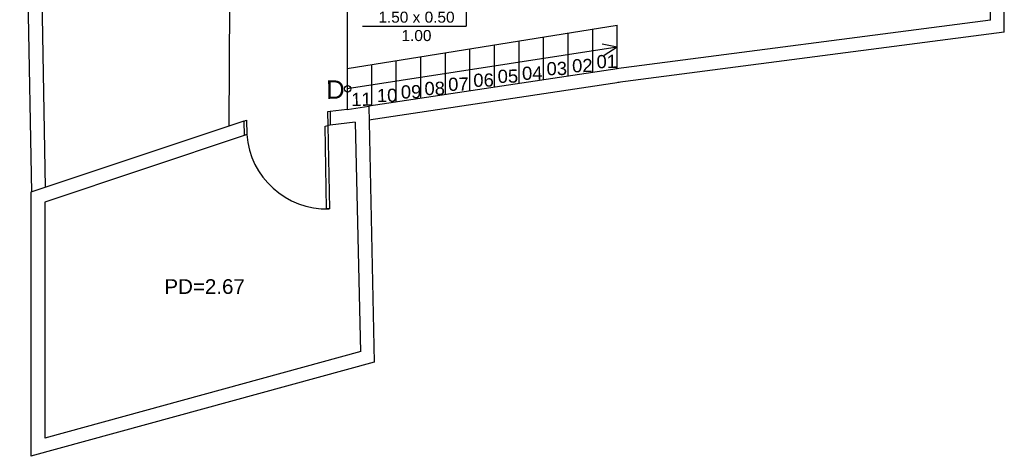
# Model space of a CAD drawing. Header units: inches. Extents: x 340 to 434, y 14 to 254.
# Tile 74 of 182: x 386.42 to 397.14, y 138.9 to 143.66. Entities that reach past the tile are written whole.
import ezdxf

# ---------------------------------------------------------------- set-up
doc = ezdxf.new("R2010")
doc.units = ezdxf.units.IN
doc.header["$MEASUREMENT"] = 0
for name, color, linetype in [('TJ-ESQUADRIA1', 1, 'Continuous'), ('TJ-ESQUADRIA2', 2, 'Continuous'), ('TJ-PAREDE', 5, 'Continuous'), ('TJ-PAREDEMURO', 3, 'Continuous'), ('TJ-PISO', 1, 'Continuous'), ('TJ-TEXTO01', 1, 'Continuous'), ('TJ-TEXTO01 1PARA100', 1, 'Continuous'), ('TJ-TEXTOESQUADRIA', 200, 'Continuous')]:
    doc.layers.add(name, color=color, linetype=linetype)
doc.styles.add('ARIAL', font='arial.ttf')
doc.styles.get("Standard").update_dxf_attribs({"font": 'arial.ttf'})

msp = doc.modelspace()

# ---------------------------------------------------------------- linework, layer by layer
at = {"layer": 'TJ-ESQUADRIA1', "color": 1}
msp.add_arc((389.761, 142.469), 0.87, 183.9603, 271.7989, dxfattribs=at)
at = {"layer": 'TJ-ESQUADRIA2'}
for p, q in [((389.798, 142.66), (389.771, 142.656)), ((389.771, 142.656), (389.774, 142.505)), ((388.86, 142.555), (388.89, 142.565)), ((388.89, 142.565), (388.893, 142.407)), ((389.801, 142.509), (389.774, 142.505)), ((388.893, 142.407), (388.863, 142.398))]:
    msp.add_line(p, q, dxfattribs=at)
msp.add_lwpolyline([(389.791, 141.6), (389.761, 141.6), (389.744, 142.501), (389.774, 142.505)], close=True, dxfattribs=at)
at = {"layer": 'TJ-PAREDE'}
for p, q in [((389.984, 142.682), (389.798, 142.66)), ((389.798, 142.66), (389.801, 142.509)), ((389.984, 142.682), (390.219, 142.717)), ((390.219, 142.717), (390.277, 139.929)), ((388.86, 142.555), (386.542, 141.779)), ((388.86, 142.555), (388.863, 142.398)), ((390.071, 142.543), (389.801, 142.509)), ((390.071, 142.543), (390.129, 140.044)), ((388.863, 142.398), (386.692, 141.671)), ((386.542, 141.779), (386.542, 138.905)), ((386.692, 141.671), (386.692, 139.101)), ((390.132, 140.045), (386.692, 139.101)), ((390.277, 139.929), (386.542, 138.905))]:
    msp.add_line(p, q, dxfattribs=at)
at = {"layer": 'TJ-PAREDEMURO'}
for p, q in [((386.42, 149.049), (386.547, 141.781)), ((386.567, 148.899), (386.698, 141.831)), ((397.137, 143.522), (397.137, 144.143)), ((396.987, 143.654), (396.987, 143.993)), ((396.987, 143.654), (392.912, 143.122)), ((397.137, 143.522), (392.931, 142.973)), ((392.924, 143.122), (390.219, 142.717)), ((392.946, 142.974), (390.222, 142.566))]:
    msp.add_line(p, q, dxfattribs=at)
at = {"layer": 'TJ-PISO'}
for p, q in [((388.704, 143.837), (388.698, 142.501)), ((389.983, 143.853), (389.984, 142.682)), ((389.984, 143.128), (392.924, 143.598)), ((392.39, 143.042), (392.39, 143.513)), ((392.657, 143.082), (392.657, 143.555)), ((392.924, 143.122), (392.924, 143.598)), ((391.855, 142.962), (391.855, 143.427)), ((392.123, 143.002), (392.123, 143.47)), ((391.054, 142.842), (391.054, 143.299)), ((391.321, 142.882), (391.321, 143.342)), ((391.588, 142.922), (391.588, 143.385)), ((390.519, 142.762), (390.519, 143.214)), ((390.787, 142.802), (390.787, 143.256)), ((390.252, 142.722), (390.252, 143.171))]:
    msp.add_line(p, q, dxfattribs=at)
at = {"layer": 'TJ-TEXTO01'}
for q in [(392.76, 143.392), (389.984, 142.905), (392.782, 143.27)]:
    msp.add_line((392.924, 143.359), q, dxfattribs=at)
msp.add_circle((389.99, 142.906), 0.0352, dxfattribs=at)
at = {"layer": 'TJ-TEXTOESQUADRIA', "color": 1}
for p in [(391.279, 144.069), (390.153, 143.587)]:
    msp.add_line(p, (391.279, 143.587), dxfattribs=at)

# ---------------------------------------------------------------- texts
at = {"layer": 'TJ-TEXTO01', "attachment_point": 1}
for s, insert, char_height, rotation in [('03', (392.153, 143.196), 0.1435, 1.1604), ('02', (392.431, 143.228), 0.1435, 1.1604), ('01', (392.697, 143.273), 0.1435, 1.1604), ('06', (391.356, 143.07), 0.1435, 1.1604), ('05', (391.621, 143.113), 0.1435, 1.1604), ('04', (391.886, 143.146), 0.1435, 1.1604), ('D', (389.754, 142.996), 0.2, 1.1032), ('08', (390.824, 142.98), 0.1435, 1.1604), ('07', (391.082, 143.026), 0.1435, 1.1604), ('11', (390.027, 142.861), 0.1435, 1.1604), ('10', (390.306, 142.904), 0.1435, 1.1604), ('09', (390.567, 142.943), 0.1435, 1.1604)]:
    msp.add_mtext_dynamic_manual_height_columns(s, width=0.11169, gutter_width=1, heights=[0], dxfattribs=dict(at, insert=insert, char_height=char_height, rotation=rotation))
at = {"layer": 'TJ-TEXTO01 1PARA100', "insert": (387.995, 140.833), "char_height": 0.16, "width": 1.29889, "attachment_point": 1, "style": 'ARIAL'}
msp.add_mtext('PD=2.67', dxfattribs=at)
at = {"layer": 'TJ-TEXTOESQUADRIA', "color": 1, "insert": (390.186, 143.746), "char_height": 0.12, "attachment_point": 1}
msp.add_mtext_dynamic_manual_height_columns('\\pxqc;1.50 x 0.50\\P1.00', width=1.10575, gutter_width=12.5, heights=[0], dxfattribs=at)

doc.saveas('drawing.dxf')
